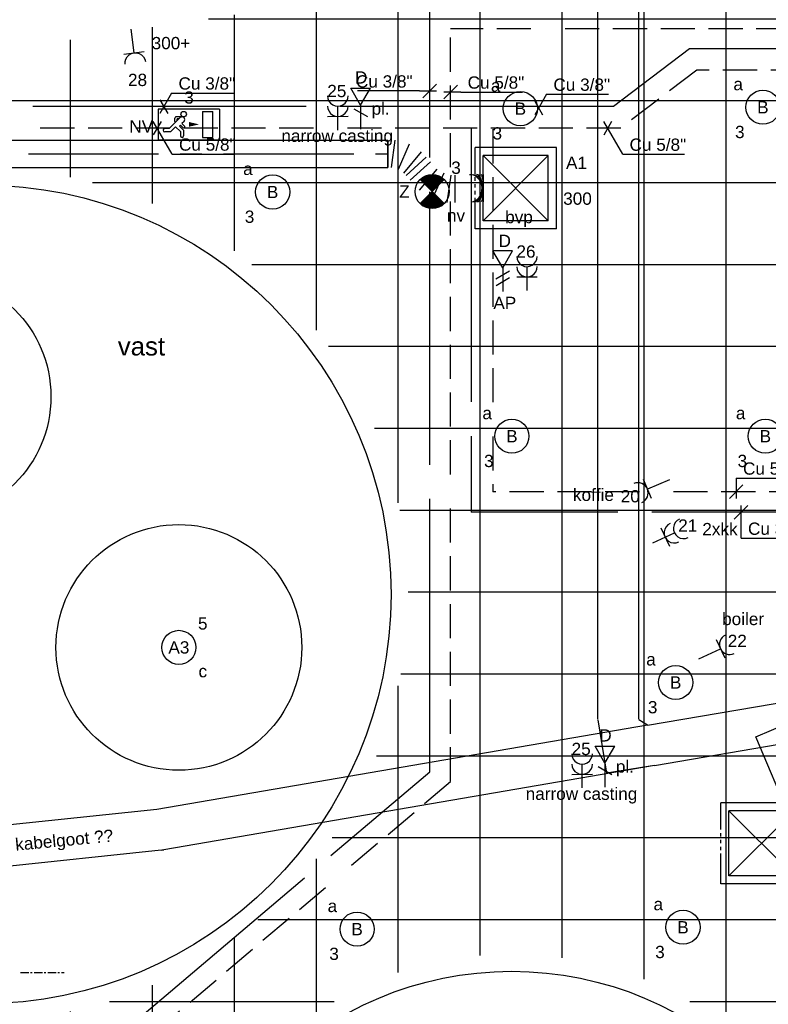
# Model space of a CAD drawing. Extents: x -132501 to 411300, y -42818 to 427495.
# Tile 88 of 256: x 28035 to 33516, y 17692 to 24906. Entities that reach past the tile are written whole.
import ezdxf
from ezdxf.enums import TextEntityAlignment as Align

# ---------------------------------------------------------------- set-up
doc = ezdxf.new("R2010")
doc.units = 0
doc.header["$LTSCALE"] = 50
for name, pattern in [('2322140', [45, 40, -5]), ('2322203', [45, 5, -2, 5, -2, 5, -2, 5, -2, 5, -2, 5, -5]), ('CENTER', [2, 1.25, -0.25, 0.25, -0.25]), ('CENTER2', [28.575, 19.05, -3.175, 3.175, -3.175]), ('STREEPJES', [0.1, 0.05, -0.05])]:
    doc.linetypes.add(name, pattern=pattern)
doc.layers.get('0').update_dxf_attribs({"linetype": 'CONTINUOUS'})
for name, color, linetype in [('45 Plafond 2D arcering', 7, 'CONTINUOUS'), ('57LB', 6, 'CONTINUOUS'), ('EL6131--', 2, 'CONTINUOUS'), ('EL6131--_WG', 2, 'CONTINUOUS'), ('EL6222--', 3, 'CONTINUOUS'), ('EL6311--', 3, 'CONTINUOUS'), ('EL6350--', 3, 'CONTINUOUS'), ('EL6441--', 3, 'CONTINUOUS'), ('EM6131--', 1, 'CONTINUOUS'), ('WL524---', 90, 'CONTINUOUS'), ('WL5448--', 4, 'CONTINUOUS'), ('WL570---_RETOUR', 112, 'CONTINUOUS'), ('WL570---_RETOUR_HL', 8, 'CONTINUOUS'), ('WL570---_RETOUR_RST', 2, 'CONTINUOUS'), ('WL570---_TOEVOER_RST', 2, 'CONTINUOUS'), ('WL570---_TOEVOER_RST_HL', 1, 'CONTINUOUS'), ('WM5448--', 1, 'CONTINUOUS'), ('WM570---_RETOUR_PR', 1, 'CONTINUOUS'), ('WM570---_TOEVOER_RST_PR', 1, 'CONTINUOUS')]:
    doc.layers.add(name, color=color, linetype=linetype)
doc.styles.add('BURO-018', font='ARIAL.TTF', dxfattribs={"height": 63})

# ---------------------------------------------------------------- blocks, each defined once
blk = doc.blocks.new('1115B3A')
at = {"color": 0, "linetype": 'Continuous'}
blk.add_circle((0, 0), 2.5, dxfattribs=at)
at = {"color": 0, "linetype": 'Continuous', "style": 'BURO-018'}
for tag, p in [('E_GKAST', (0, 8)), ('E_GROEP', (0, 5)), ('E_SGROEP', (4.5, 5)), ('E_ARMCODE', (0, 0)), ('E_SLET', (4.5, -1))]:
    blk.add_attdef(tag, text='', height=1.8, dxfattribs=at).set_placement(p, align=Align.MIDDLE)
blk = doc.blocks.new('1115C2H')
at = {"color": 0, "linetype": 'Continuous'}
for p, q in [((4.5, 5.5), (-4.5, 5.5)), ((-4.5, 1), (-4.5, 5.5)), ((-2, 5.15), (-3.5, 5.15)), ((-3.5, 5.15), (-3.5, 1.35)), ((-2, 1.35), (-2, 5.15)), ((0.76, 4.11), (0.76, 4.91)), ((1.24, 4.31), (1.24, 4.91)), ((1.94, 3.61), (2.68, 4.35)), ((2.68, 4.35), (3.52, 4.35)), ((4.5, 1), (4.5, 5.5)), ((0.65, 3.49), (1.01, 3.13)), ((0.71, 2.83), (1.01, 3.13)), ((1.37, 3.5), (0.76, 4.11)), ((0.87, 3.71), (1.23, 3.35)), ((1.23, 3.35), (1.37, 3.5)), ((1.24, 4.31), (1.94, 3.61)), ((1.27, 2.26), (2.88, 3.87)), ((1.94, 2.93), (2.04, 2.83)), ((2.88, 3.87), (3.52, 3.87)), ((0.99, 2.14), (1.84, 2.14)), ((1.47, 2.46), (1.72, 2.46)), ((1.71, 2.7), (1.72, 2.7)), ((1.72, 2.7), (1.72, 2.46)), ((2.04, 2.83), (2.04, 2.34)), ((-4.5, 1), (4.5, 1)), ((-2, 1.35), (-3.5, 1.35))]:
    blk.add_line(p, q, dxfattribs=at)
blk.add_lwpolyline([(-1.5, 3.25, 0, 0.7, 0), (0, 3.25, 0.7, 0.7, 0)], format="xyseb", dxfattribs=at)
blk.add_circle((0.76, 1.75), 0.4, dxfattribs=at)
for centre, radius, start, end in [((1, 4.91), 0.24, 0, 180), ((3.52, 4.11), 0.24, 270, 90), ((0.76, 3.6), 0.16, 45, 225), ((0.99, 2.54), 0.4, 135, 315), ((1.84, 2.34), 0.2, 270, 0)]:
    blk.add_arc(centre, radius, start, end, dxfattribs=at)
at = {"color": 0, "linetype": 'Continuous', "style": 'BURO-018'}
for tag, p in [('E_GKAST', (0, 15.17)), ('E_GROEP', (0, 12.17)), ('E_SGROEP', (4.5, 12.17)), ('E_ARMCODE', (0, 8))]:
    blk.add_attdef(tag, text='', height=1.8, dxfattribs=at).set_placement(p, align=Align.MIDDLE)
blk = doc.blocks.new('E00018')
at = {"color": 0, "linetype": 'Continuous'}
for p, q in [((-1.77, -1.77), (1.77, 1.77)), ((1.77, -1.77), (-1.77, 1.77))]:
    blk.add_line(p, q, dxfattribs=at)
at = {"color": 0, "linetype": 'Continuous', "const_width": 2.5}
for points in [[(-0.88, 0.88, -0.198912), (0, 1.25, -0.198912), (0.88, 0.88, -1)], [(-0.88, -0.88, 0.198912), (0, -1.25, 0.198912), (0.88, -0.88, 1)]]:
    blk.add_lwpolyline(points, format="xyb", dxfattribs=at)
blk = doc.blocks.new('1115B3A-NO1')
at = {"color": 0, "linetype": 'Continuous'}
blk.add_circle((0, 0), 2.5, dxfattribs=at)
at = {"color": 0, "zscale": 50}
blk.add_blockref('E00018', (0, 0), dxfattribs=at)
at = {"color": 0, "linetype": 'Continuous', "style": 'BURO-018'}
for tag, p in [('E_GKAST', (0, 8)), ('E_GROEP', (0, 5)), ('E_SGROEP', (4.5, 5)), ('E_ARMCODE', (0, 0)), ('E_SLET', (4.5, -1))]:
    blk.add_attdef(tag, text='', height=1.8, dxfattribs=at).set_placement(p, align=Align.MIDDLE)
blk = doc.blocks.new('E001611200250')
at = {"color": 0}
for p, q in [((-12, -2.5), (-12, 2.5)), ((-12, 2.5), (12, 2.5)), ((12, 2.5), (12, -2.5)), ((12, -2.5), (-12, -2.5))]:
    blk.add_line(p, q, dxfattribs=at)
at = {"color": 0, "linetype": 'Continuous', "style": 'BURO-018'}
for tag, p in [('E_GKAST', (0, 8)), ('E_GROEP', (0, 5)), ('E_SGROEP', (4.5, 5)), ('E_ARMCODE', (0, 0)), ('E_SLET', (4.5, -3))]:
    blk.add_attdef(tag, text='', height=1.8, dxfattribs=at).set_placement(p, align=Align.MIDDLE)
blk = doc.blocks.new('*U234')
at = {"color": 0, "ltscale": 10}
for p, q in [((0, 150, -3030), (5867, 150, -3030)), ((0, -150, -3030), (5867, -150, -3030))]:
    blk.add_line(p, q, dxfattribs=at)
at = {"layer": 'EM6131--', "color": 1, "style": 'BURO-018'}
blk.add_attdef('POSNR', text='', height=90, dxfattribs=at).set_placement((0, 0), align=Align.MIDDLE)
blk = doc.blocks.new('111304')
at = {"color": 0, "linetype": 'Continuous'}
for p, q in [((-1.5, 4.5), (1.5, 4.5)), ((0, 1), (0, 4.5))]:
    blk.add_line(p, q, dxfattribs=at)
blk.add_arc((0, 6), 1.5, 180, 0, dxfattribs=at)
at = {"color": 0, "linetype": 'Continuous', "style": 'BURO-018'}
for tag, p in [('E_GKAST', (0, 11.5)), ('E_GROEP', (0, 8.5)), ('E_SGROEP', (4.5, 8.5))]:
    blk.add_attdef(tag, text='', height=1.8, dxfattribs=at).set_placement(p, align=Align.MIDDLE)
at = {"color": 0, "linetype": 'Continuous', "style": 'BURO-018', "flags": 1}
for tag, p in [('E_VERMCODE', (13, 8.5)), ('E_MATCODE', (0, 0))]:
    blk.add_attdef(tag, text='', height=1.8, dxfattribs=at).set_placement(p, align=Align.MIDDLE)
blk = doc.blocks.new('E00152')
at = {"color": 0, "linetype": 'Continuous'}
for p, q in [((-1.44, 7), (1.44, 7)), ((0, 4.5), (-1.44, 7)), ((0, 4.5), (1.44, 7)), ((0, 4.5), (0, 1)), ((-1, 4), (1, 2.85))]:
    blk.add_line(p, q, dxfattribs=at)
at = {"color": 7, "style": 'BURO-018'}
for tag, p in [('E_COMMENT1', (0, 12)), ('E_DCOM1', (0, 9))]:
    blk.add_attdef(tag, text='', height=1.8, dxfattribs=at).set_placement(p, align=Align.MIDDLE)
at = {"color": 0, "style": 'BURO-018'}
blk.add_attdef('E_TEXT1', text='', height=1.8, dxfattribs=at).set_placement((2.5, 6), align=Align.MIDDLE)
at = {"color": 0, "linetype": 'Continuous', "style": 'BURO-018', "flags": 1}
blk.add_attdef('E_MATCODE', text='', height=1.8, dxfattribs=at).set_placement((0, 0), align=Align.MIDDLE)
blk = doc.blocks.new('111304A')
at = {"color": 0, "linetype": 'Continuous'}
for p, q in [((0, 1), (0, 4.5)), ((-1.5, 3), (1.5, 3))]:
    blk.add_line(p, q, dxfattribs=at)
for centre in [(0, 6), (0, 4.5)]:
    blk.add_arc(centre, 1.5, 180, 0, dxfattribs=at)
at = {"color": 0, "linetype": 'Continuous', "style": 'BURO-018'}
for tag, p in [('E_GKAST', (0, 11.5)), ('E_GROEP', (0, 8.5)), ('E_SGROEP', (4.5, 8.5))]:
    blk.add_attdef(tag, text='', height=1.8, dxfattribs=at).set_placement(p, align=Align.MIDDLE)
at = {"color": 0, "linetype": 'Continuous', "style": 'BURO-018', "flags": 1}
for tag, p in [('E_VERMCODE', (13, 8.5)), ('E_MATCODE', (0, 0))]:
    blk.add_attdef(tag, text='', height=1.8, dxfattribs=at).set_placement(p, align=Align.MIDDLE)
blk = doc.blocks.new('E00153')
at = {"color": 0, "linetype": 'Continuous'}
for p, q in [((-1.44, 7), (1.44, 7)), ((0, 4.5), (-1.44, 7)), ((0, 4.5), (1.44, 7)), ((0, 4.5), (0, 1)), ((-1, 4), (1, 2.85)), ((-1, 3), (1, 1.85))]:
    blk.add_line(p, q, dxfattribs=at)
at = {"color": 7, "style": 'BURO-018'}
for tag, p in [('E_COMMENT1', (-6, 12)), ('E_COMMENT2', (6, 12)), ('E_DCOM1', (-6, 9)), ('E_DCOM2', (6, 9))]:
    blk.add_attdef(tag, text='', height=1.8, dxfattribs=at).set_placement(p, align=Align.MIDDLE)
at = {"color": 0, "style": 'BURO-018'}
blk.add_attdef('E_TEXT1', text='', height=1.8, dxfattribs=at).set_placement((2.5, 6), align=Align.MIDDLE)
at = {"color": 0, "linetype": 'Continuous', "style": 'BURO-018', "flags": 1}
blk.add_attdef('E_MATCODE', text='', height=1.8, dxfattribs=at).set_placement((0, 0), align=Align.MIDDLE)
blk = doc.blocks.new('*U374')
at = {"color": 0, "ltscale": 10}
for p, q in [((297.5, 297.5, -2765), (-297.5, 297.5, -2765)), ((-297.5, 100, -2765), (-297.5, 297.5, -2765)), ((297.5, -297.5, -2765), (297.5, 297.5, -2765)), ((238.5, 238.5, -2765), (-238.5, 238.5, -2765)), ((-238.5, -238.5, -2765), (-238.5, 238.5, -2765)), ((238.5, -238.5, -2765), (-238.5, 238.5, -2765)), ((-238.5, -238.5, -2765), (238.5, 238.5, -2765)), ((238.5, -238.5, -2765), (238.5, 238.5, -2765)), ((-297.5, -297.5, -2765), (-297.5, -100, -2765)), ((238.5, -238.5, -2765), (-238.5, -238.5, -2765)), ((297.5, -297.5, -2765), (-297.5, -297.5, -2765))]:
    blk.add_line(p, q, dxfattribs=at)
at = {"color": 8, "linetype": 'STREEPJES', "ltscale": 10}
blk.add_line((-297.5, -100, -2765), (-297.5, 100, -2765), dxfattribs=at)
at = {"layer": 'WL570---_TOEVOER_RST_HL', "linetype": 'CENTER2'}
blk.add_circle((0, 0, -2765), 0.075, dxfattribs=at)
at = {"layer": 'WL570---_TOEVOER_RST', "color": 1, "style": 'BURO-018'}
for tag in ['MC', 'Q']:
    blk.add_attdef(tag, text='', height=90, dxfattribs=at).set_placement((0, 0), align=Align.MIDDLE)
at = {"layer": 'WM570---_TOEVOER_RST_PR', "color": 1, "style": 'BURO-018'}
blk.add_attdef('POSNR', text='', height=90, dxfattribs=at).set_placement((0, 0), align=Align.MIDDLE)
blk = doc.blocks.new('*U375')
at = {"color": 0, "ltscale": 10}
for p, q in [((297.5, 297.5, -2765), (-297.5, 297.5, -2765)), ((-297.5, 113.3, -2765), (-297.5, 297.5, -2765)), ((297.5, -297.5, -2765), (297.5, 297.5, -2765)), ((238.5, 238.5, -2765), (-238.5, 238.5, -2765)), ((-238.5, -238.5, -2765), (-238.5, 238.5, -2765)), ((238.5, -238.5, -2765), (-238.5, 238.5, -2765)), ((-238.5, -238.5, -2765), (238.5, 238.5, -2765)), ((238.5, -238.5, -2765), (238.5, 238.5, -2765)), ((-297.5, -297.5, -2765), (-297.5, -95.7, -2765)), ((238.5, -238.5, -2765), (-238.5, -238.5, -2765)), ((297.5, -297.5, -2765), (-297.5, -297.5, -2765))]:
    blk.add_line(p, q, dxfattribs=at)
at = {"color": 8, "linetype": 'STREEPJES', "ltscale": 10}
blk.add_line((-297.5, -95.7, -2765), (-297.5, 113.3, -2765), dxfattribs=at)
at = {"layer": 'WL570---_TOEVOER_RST_HL', "linetype": 'CENTER2'}
blk.add_circle((0, 0, -2765), 0.075, dxfattribs=at)
at = {"layer": 'WL570---_TOEVOER_RST', "color": 1, "style": 'BURO-018'}
for tag in ['MC', 'Q']:
    blk.add_attdef(tag, text='', height=90, dxfattribs=at).set_placement((0, 0), align=Align.MIDDLE)
at = {"layer": 'WM570---_TOEVOER_RST_PR', "color": 1, "style": 'BURO-018'}
blk.add_attdef('POSNR', text='', height=90, dxfattribs=at).set_placement((0, 0), align=Align.MIDDLE)
blk = doc.blocks.new('*U1437')
at = {"color": 0, "ltscale": 10}
for p, q in [((0, 150, -3030), (3376.9, 150, -3030)), ((0, -150, -3030), (3376.9, -150, -3030))]:
    blk.add_line(p, q, dxfattribs=at)
at = {"layer": 'EM6131--', "color": 1, "style": 'BURO-018'}
blk.add_attdef('POSNR', text='', height=90, dxfattribs=at).set_placement((0, 0), align=Align.MIDDLE)
blk = doc.blocks.new('*U1438')
at = {"color": 0, "ltscale": 10}
blk.add_arc((-4.6, -150, -3030), 300, 86.5, 90, dxfattribs=at)
at = {"layer": 'EM6131--', "color": 1, "style": 'BURO-018'}
blk.add_attdef('POSNR', text='', height=90, dxfattribs=at).set_placement((0, 0), align=Align.MIDDLE)
blk = doc.blocks.new('*U1439')
at = {"color": 0, "ltscale": 10}
for p, q in [((0, 150, -3030), (3645.8, 150, -3030)), ((0, -150, -3030), (3645.8, -150, -3030))]:
    blk.add_line(p, q, dxfattribs=at)
at = {"layer": 'EM6131--', "color": 1, "style": 'BURO-018'}
blk.add_attdef('POSNR', text='', height=90, dxfattribs=at).set_placement((0, 0), align=Align.MIDDLE)
blk = doc.blocks.new('*U1441')
at = {"color": 0, "ltscale": 10}
for p, q in [((0, 150, -3030), (3180, 150, -3030)), ((0, -150, -3030), (3180, -150, -3030))]:
    blk.add_line(p, q, dxfattribs=at)
at = {"layer": 'EM6131--', "color": 1, "style": 'BURO-018'}
blk.add_attdef('POSNR', text='', height=90, dxfattribs=at).set_placement((0, 0), align=Align.MIDDLE)
blk = doc.blocks.new('*U1531', base_point=(29089.7, 24268.8, 2900))
at = {"color": 0, "linetype": 'Continuous'}
for p, q in [((29147.5, 24368.8, 2900), (29060.9, 24218.8, 2900)), ((29060.9, 24318.8, 2900), (29118.6, 24218.8, 2900)), ((29147.5, 24368.8, 2900), (29600.4, 24368.8, 2900))]:
    blk.add_line(p, q, dxfattribs=at)
at = {"color": 0, "linetype": 'Continuous', "style": 'BURO-018'}
blk.add_text('Cu 3/8"', height=90, dxfattribs=at).set_placement((29197.5, 24393.8, 2900))
blk = doc.blocks.new('*U1532', base_point=(29041.4, 24111.2, 2900))
at = {"color": 0, "linetype": 'Continuous'}
for p, q in [((29070.3, 24161.2, 2900), (29012.5, 24061.2, 2900)), ((29151.1, 23921.2, 2900), (29012.5, 24161.2, 2900)), ((29151.1, 23921.2, 2900), (29604, 23921.2, 2900))]:
    blk.add_line(p, q, dxfattribs=at)
at = {"color": 0, "linetype": 'Continuous', "style": 'BURO-018'}
blk.add_text('Cu 5/8"', height=90, dxfattribs=at).set_placement((29201.1, 23946.2, 2900))
blk = doc.blocks.new('*U1586')
at = {"color": 0, "ltscale": 10}
for p, q in [((0, 100, -2950), (9775.9, 100, -2950)), ((0, -100, -2950), (0, 100, -2950)), ((9775.9, 100, -2950), (9775.9, -100, -2950)), ((0, -100, -2950), (9775.9, -100, -2950))]:
    blk.add_line(p, q, dxfattribs=at)
at = {"layer": 'WL570---_RETOUR_HL', "linetype": 'CENTER2'}
blk.add_line((0, 0, -2950), (9775.9, 0, -2950), dxfattribs=at)
at = {"layer": 'WM570---_RETOUR_PR', "color": 1, "style": 'BURO-018'}
blk.add_attdef('POSNR', text='', height=90, dxfattribs=at).set_placement((0, 0), align=Align.MIDDLE)
blk = doc.blocks.new('*U1587')
at = {"color": 0, "ltscale": 10}
for p, q in [((0, -100, -2950), (0, 100, -2950)), ((25.1, -100, -2950), (52.9, 100, -2950)), ((154.7, 71.1, -2950), (73.3, -113.7, -2950)), ((115.9, -140.1, -2950), (244.8, 15.4, -2950)), ((280.5, -23.7, -2950), (132.8, -158.6, -2950)), ((311.2, -57.3, -2950), (163.5, -192.2, -2950)), ((231.8, -266.9, -2950), (360.7, -111.4, -2950)), ((408.1, -140.7, -2950), (326.6, -325.5, -2950)), ((433.8, -356, -2950), (461.7, -156, -2950)), ((489.5, -156, -2950), (489.5, -356, -2950)), ((599.1, -152.6, -2950), (596.6, -152.8, -2950)), ((697.1, -151, -2950), (697.1, -351, -2950))]:
    blk.add_line(p, q, dxfattribs=at)
for centre, major_axis, ratio, start_param, end_param in [((603, -252.5, -2950), (-5.2, 99.9), 0.858346, 3.155828, 6.26895), ((650.4, -251.3, -2950), (-1.4, 100), 0.4259, 3.139322, 6.280914)]:
    blk.add_ellipse(centre, major_axis=major_axis, ratio=ratio, start_param=start_param, end_param=end_param, dxfattribs=at)
at = {"color": 0, "ltscale": 10, "extrusion": (0, 0, -1)}
for centre, major_axis, ratio, start_param, end_param in [((623.7, -251.8, -2950), (2.8, -100), 0.67015, 3.136282, 6.277875), ((681.1, -251, -2950), (0.4, -100), 0.146037, 3.140941, 6.282534)]:
    blk.add_ellipse(centre, major_axis=major_axis, ratio=ratio, start_param=start_param, end_param=end_param, dxfattribs=at)
at = {"layer": 'WM570---_RETOUR_PR', "color": 1, "style": 'BURO-018'}
blk.add_attdef('POSNR', text='', height=90, dxfattribs=at).set_placement((0, 0), align=Align.MIDDLE)
blk = doc.blocks.new('GAFGHYHY')
at = {"layer": '45 Plafond 2D arcering', "linetype": 'Continuous'}
h = blk.add_hatch(dxfattribs=at)
h.set_pattern_fill('RASTER_600_0002', color=8, style=0, pattern_type=2)
h.set_pattern_definition([(0, (329606.6, 263113), (0, 600), []), (90, (329606.6, 263113), (-600, 0), [])])
h.paths.add_polyline_path([(314958.4, 262579.2), (311651.4, 262579.2), (311651.4, 260865.8), (318334.4, 260865.8), (318334.4, 255497.5), (322319.4, 254963.9), (325862.9, 254725.7), (325862.9, 257249.3), (333290.9, 257249.3), (333290.9, 254942.5), (336798.3, 255489.7), (340391.3, 256042.1), (347581.1, 257147.4), (347540, 258187), (344346.2, 258187), (344274, 258060.1, -0.292774), (338835.2, 268361), (333245.8, 267502.2), (329585.4, 267292.1), (328865.2, 267293.5, 0.013134), (328865.7, 267533.5), (329496.9, 267532.3), (329497.1, 270676.8), (328743.1, 270676.8), (328743.1, 270841.8), (329497.1, 270841.8), (329497.1, 272301.8), (326028.6, 272301.8), (326028.6, 270841.8), (326783.1, 270841.8), (326783.1, 270676.8), (326008.6, 270676.8), (315530.3, 270676.8, -0.063565), (316101.1, 268525.1), (316090.1, 268527.3, -0.003567), (316103.7, 268406.4), (316579.8, 268479.9), (316533, 268710.4), (316694, 268745.3, -0.13568), (316434, 263929), (316278, 263981), (316414.8, 264432), (314732.6, 264432, 0.018168)], flags=0)
h.paths.add_polyline_path([(325877.2, 261732.8, -51.816741), (326135.7, 261974.1), (326121.5, 261988.2), (325864.1, 261748)], flags=0)
h.paths.add_polyline_path([(329466.1, 263438.9, -1), (335716.1, 263438.9, -1)], flags=0)
h.paths.add_polyline_path([(339101.7, 258177.8, -1), (333851.7, 258177.8, -1)], flags=0)
blk = doc.blocks.new('*U2180', base_point=(33317.7, 21296.6, 2900))
at = {"color": 0, "linetype": 'Continuous'}
for p, q in [((33367.7, 21346.6, 2900), (33267.7, 21246.6, 2900)), ((33317.7, 21106.6, 2900), (33317.7, 21346.6, 2900)), ((33317.7, 21106.6, 2900), (33770.7, 21106.6, 2900))]:
    blk.add_line(p, q, dxfattribs=at)
at = {"color": 0, "linetype": 'Continuous', "style": 'BURO-018'}
blk.add_text('Cu 3/8"', height=90, dxfattribs=at).set_placement((33367.7, 21131.6, 2900))
blk = doc.blocks.new('*U2181', base_point=(33281.2, 21447.3, 2900))
at = {"color": 0, "linetype": 'Continuous'}
for p, q in [((33281.2, 21547.3, 2900), (33281.2, 21397.3, 2900)), ((33281.2, 21547.3, 2900), (33734.1, 21547.3, 2900)), ((33331.2, 21497.3, 2900), (33231.2, 21397.3, 2900))]:
    blk.add_line(p, q, dxfattribs=at)
at = {"color": 0, "linetype": 'Continuous', "style": 'BURO-018'}
blk.add_text('Cu 5/8"', height=90, dxfattribs=at).set_placement((33331.2, 21572.3, 2900))
blk = doc.blocks.new('*U2182', base_point=(31037, 24864.9, 2900))
at = {"color": 0, "linetype": 'Continuous'}
for p, q in [((31087, 24914.9, 2900), (30987, 24814.9, 2900)), ((30962, 24864.9, 2900), (30509, 24864.9, 2900)), ((30962, 24864.9, 2900), (31087, 24864.9, 2900))]:
    blk.add_line(p, q, dxfattribs=at)
at = {"color": 0, "linetype": 'Continuous', "style": 'BURO-018'}
blk.add_text('Cu 3/8"', height=90, dxfattribs=at).set_placement((30912, 24889.9, 2900), align=Align.RIGHT)
blk = doc.blocks.new('*U2183', base_point=(31189.7, 24881.8, 2900))
at = {"color": 0, "linetype": 'Continuous'}
for p, q in [((31239.7, 24931.8, 2900), (31139.7, 24831.8, 2900)), ((31264.7, 24881.8, 2900), (31139.7, 24881.8, 2900)), ((31264.7, 24881.8, 2900), (31717.6, 24881.8, 2900))]:
    blk.add_line(p, q, dxfattribs=at)
at = {"color": 0, "linetype": 'Continuous', "style": 'BURO-018'}
blk.add_text('Cu 5/8"', height=90, dxfattribs=at).set_placement((31314.7, 24906.8, 2900))

msp = doc.modelspace()

# ---------------------------------------------------------------- linework, layer by layer
at = {"layer": '57LB', "color": 1, "linetype": 'CENTER'}
msp.add_line((28039.7241, 17925.1153), (28361.0411, 17925.1153), dxfattribs=at)
at = {"layer": 'EL6131--_WG'}
for p, q in [((32267.3166, 19775.2172), (32330.7065, 19386.2924)), ((32632.8266, 19736.176), (32568.5648, 19777.1719)), ((32683.5545, 19440.496), (32330.7065, 19386.2924))]:
    msp.add_line(p, q, dxfattribs=at)
at = {"layer": 'EL6350--'}
for centre in [(27363.2937, 22144.0046), (29200.4111, 20306.8873)]:
    msp.add_circle(centre, 900, dxfattribs=at)
at = {"layer": 'WL5448--', "linetype": '2322140'}
for p, q in [((31036.9618, 19395.4737, 2900), (31036.9618, 24997.3065, 2900)), ((32939.2892, 24692.9719, 2900), (32382.1247, 24268.7511, 2900)), ((36799.5221, 24692.9719, 2900), (32939.2892, 24692.9719, 2900)), ((32382.1247, 24268.7511, 2900), (18975.2018, 24268.7511, 2900)), ((31341.3858, 24105.4719, 2900), (31341.3858, 21296.6056, 2900)), ((36914.7486, 21296.6056, 2900), (31341.3858, 21296.6056, 2900)), ((28595.5296, 17326.347, 2900), (31036.9618, 19395.4737, 2900))]:
    msp.add_line(p, q, dxfattribs=at)
at = {"layer": 'WL5448--', "linetype": '2322203'}
for p, q in [((31189.6981, 19324.7078, 2900), (31189.6981, 24839.7693, 2900)), ((36278.7997, 24839.7693, 2900), (31189.6981, 24839.7693, 2900)), ((32992.437, 24535.4347, 2900), (32435.2725, 24111.2138, 2900)), ((36734.268, 24535.4347, 2900), (32992.437, 24535.4347, 2900)), ((32435.2725, 24111.2138, 2900), (19132.739, 24111.2138, 2900)), ((31498.923, 24102.9869, 2900), (31498.923, 21447.3426, 2900)), ((37072.2858, 21447.3426, 2900), (31498.923, 21447.3426, 2900)), ((28748.2659, 17255.5811, 2900), (31189.6981, 19324.7078, 2900))]:
    msp.add_line(p, q, dxfattribs=at)
at = {"layer": 'WL570---_RETOUR_RST'}
for centre, radius in [((27754.0223, 20695.1158), 3000), ((31637.1485, 15433.937), 2500)]:
    msp.add_circle(centre, radius, dxfattribs=at)

# ---------------------------------------------------------------- block references
at = {"layer": 'EL6131--'}
for name, p, rotation in [('*U234', (32416.7105, 25647.0907, 3030), 270), ('*U1437', (32658.1906, 19588.336, 3030), 9.735102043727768), ('*U1439', (32658.1906, 19588.336, 3030), 189.7351020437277), ('*U1441', (29055.8269, 18970.5849, 3030), 186.0023512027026), ('*U1438', (29060.3827, 18971.0826, 3030), 189.7351020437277)]:
    msp.add_blockref(name, p, dxfattribs=dict(at, rotation=rotation))
at = {"layer": 'EL6222--'}
ref = msp.add_blockref('111304', (28842.0872, 24886.2709), dxfattribs=dict(at, xscale=-49.9999999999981, yscale=49.9999999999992, zscale=50, rotation=187.5187013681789))
ref.add_attrib('E_GROEP', '28', dxfattribs={"layer": '0', "color": 1, "linetype": 'Continuous', "height": 90, "style": 'BURO-018'}).set_placement((28897.6984, 24464.9249), align=Align.MIDDLE)
ref = msp.add_blockref('111304A', (30365.8195, 24047.4401), dxfattribs=dict(at, xscale=49.99999999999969, yscale=49.99999999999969, zscale=49.99999999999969, rotation=0.3565810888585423))
ref.add_attrib('E_GROEP', '25', dxfattribs={"layer": '0', "color": 1, "linetype": 'Continuous', "height": 90, "style": 'BURO-018'}).set_placement((30356.8351, 24383.4975), align=Align.MIDDLE)
ref = msp.add_blockref('111304A', (31750.9844, 22871.3963), dxfattribs=dict(at, xscale=49.99999999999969, yscale=49.99999999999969, zscale=49.99999999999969, rotation=0.3565810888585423))
ref.add_attrib('E_GROEP', '26', dxfattribs={"layer": '0', "color": 1, "linetype": 'Continuous', "height": 90, "style": 'BURO-018'}).set_placement((31742, 23207.4537), align=Align.MIDDLE)
ref = msp.add_blockref('111304', (32838.5133, 21554.4333), dxfattribs=dict(at, xscale=49.99999999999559, yscale=50.00000000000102, zscale=50, rotation=112.7894855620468))
ref.add_attrib('E_GROEP', '20', dxfattribs={"layer": '0', "color": 1, "linetype": 'Continuous', "height": 90, "style": 'BURO-018'}).set_placement((32505.7157, 21414.61), align=Align.MIDDLE)
ref = msp.add_blockref('111304A', (32625.0976, 21051.71), dxfattribs=dict(at, xscale=49.99999999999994, yscale=49.99999999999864, zscale=49.99999999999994, rotation=295.069576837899))
ref.add_attrib('E_GROEP', '21', dxfattribs={"layer": '0', "color": 1, "linetype": 'Continuous', "height": 90, "style": 'BURO-018'}).set_placement((32926.6204, 21200.3681), align=Align.MIDDLE)
ref = msp.add_blockref('111304', (32962.6221, 20201.8402), dxfattribs=dict(at, xscale=49.99999999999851, yscale=49.99999999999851, zscale=50, rotation=295.1493332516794))
ref.add_attrib('E_GROEP', '22', dxfattribs={"layer": '0', "color": 1, "linetype": 'Continuous', "height": 90, "style": 'BURO-018'}).set_placement((33289.3802, 20355.2481), align=Align.MIDDLE)
ref = msp.add_blockref('111304A', (32154.8627, 19226.828), dxfattribs=dict(at, xscale=49.99999999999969, yscale=49.99999999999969, zscale=49.99999999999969, rotation=0.3565810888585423))
ref.add_attrib('E_GROEP', '25', dxfattribs={"layer": '0', "color": 1, "linetype": 'Continuous', "height": 90, "style": 'BURO-018'}).set_placement((32145.8782, 19562.8853), align=Align.MIDDLE)
at = {"layer": 'EL6311--'}
ref = msp.add_blockref('1115B3A', (31701.0966, 24254.2957), dxfattribs=dict(at, xscale=50.00000000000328, yscale=50.00000000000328, zscale=50, rotation=181.9948371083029))
ref.add_attrib('E_ARMCODE', 'B', dxfattribs={"layer": '0', "color": 1, "linetype": 'Continuous', "height": 90, "style": 'BURO-018'}).set_placement((31701.0966, 24254.2957), align=Align.MIDDLE)
ref.add_attrib('E_SLET', 'a', dxfattribs={"layer": '0', "color": 1, "linetype": 'Continuous', "height": 90, "style": 'BURO-018'}).set_placement((31520.111, 24423.098), align=Align.MIDDLE)
ref.add_attrib('E_GROEP', '3', dxfattribs={"layer": '0', "color": 1, "linetype": 'Continuous', "height": 90, "style": 'BURO-018'}).set_placement((31532.2943, 24073.3101), align=Align.MIDDLE)
ref = msp.add_blockref('1115B3A', (33476.8166, 24264.2992), dxfattribs=dict(at, xscale=50.00000000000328, yscale=50.00000000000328, zscale=50, rotation=181.9948371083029))
ref.add_attrib('E_ARMCODE', 'B', dxfattribs={"layer": '0', "color": 1, "linetype": 'Continuous', "height": 90, "style": 'BURO-018'}).set_placement((33476.8166, 24264.2992), align=Align.MIDDLE)
ref.add_attrib('E_SLET', 'a', dxfattribs={"layer": '0', "color": 1, "linetype": 'Continuous', "height": 90, "style": 'BURO-018'}).set_placement((33295.831, 24433.1015), align=Align.MIDDLE)
ref.add_attrib('E_GROEP', '3', dxfattribs={"layer": '0', "color": 1, "linetype": 'Continuous', "height": 90, "style": 'BURO-018'}).set_placement((33308.0143, 24083.3136), align=Align.MIDDLE)
ref = msp.add_blockref('1115B3A', (29886.7308, 23643.5551), dxfattribs=dict(at, xscale=50.00000000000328, yscale=50.00000000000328, zscale=50, rotation=181.9948371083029))
ref.add_attrib('E_ARMCODE', 'B', dxfattribs={"layer": '0', "color": 1, "linetype": 'Continuous', "height": 90, "style": 'BURO-018'}).set_placement((29886.7308, 23643.5551), align=Align.MIDDLE)
ref.add_attrib('E_SLET', 'a', dxfattribs={"layer": '0', "color": 1, "linetype": 'Continuous', "height": 90, "style": 'BURO-018'}).set_placement((29705.7452, 23812.3573), align=Align.MIDDLE)
ref.add_attrib('E_GROEP', '3', dxfattribs={"layer": '0', "color": 1, "linetype": 'Continuous', "height": 90, "style": 'BURO-018'}).set_placement((29717.9285, 23462.5695), align=Align.MIDDLE)
ref = msp.add_blockref('1115B3A', (31638.867, 21854.1885), dxfattribs=dict(at, xscale=50.00000000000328, yscale=50.00000000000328, zscale=50, rotation=181.9948371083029))
ref.add_attrib('E_ARMCODE', 'B', dxfattribs={"layer": '0', "color": 1, "linetype": 'Continuous', "height": 90, "style": 'BURO-018'}).set_placement((31638.867, 21854.1885), align=Align.MIDDLE)
ref.add_attrib('E_SLET', 'a', dxfattribs={"layer": '0', "color": 1, "linetype": 'Continuous', "height": 90, "style": 'BURO-018'}).set_placement((31457.8814, 22022.9908), align=Align.MIDDLE)
ref.add_attrib('E_GROEP', '3', dxfattribs={"layer": '0', "color": 1, "linetype": 'Continuous', "height": 90, "style": 'BURO-018'}).set_placement((31470.0647, 21673.2029), align=Align.MIDDLE)
ref = msp.add_blockref('1115B3A', (33495.0247, 21854.1885), dxfattribs=dict(at, xscale=50.00000000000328, yscale=50.00000000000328, zscale=50, rotation=181.9948371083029))
ref.add_attrib('E_ARMCODE', 'B', dxfattribs={"layer": '0', "color": 1, "linetype": 'Continuous', "height": 90, "style": 'BURO-018'}).set_placement((33495.0247, 21854.1885), align=Align.MIDDLE)
ref.add_attrib('E_SLET', 'a', dxfattribs={"layer": '0', "color": 1, "linetype": 'Continuous', "height": 90, "style": 'BURO-018'}).set_placement((33314.0391, 22022.9908), align=Align.MIDDLE)
ref.add_attrib('E_GROEP', '3', dxfattribs={"layer": '0', "color": 1, "linetype": 'Continuous', "height": 90, "style": 'BURO-018'}).set_placement((33326.2224, 21673.2029), align=Align.MIDDLE)
ref = msp.add_blockref('1115B3A', (29200.4111, 20306.8873), dxfattribs=dict(at, xscale=50, yscale=50, zscale=50))
ref.add_attrib('E_ARMCODE', 'A3', dxfattribs={"layer": '0', "color": 1, "linetype": 'Continuous', "height": 90, "style": 'BURO-018'}).set_placement((29200.4111, 20306.8873), align=Align.MIDDLE)
ref.add_attrib('E_SLET', 'c', dxfattribs={"layer": '0', "color": 1, "linetype": 'Continuous', "height": 90, "style": 'BURO-018'}).set_placement((29375.4111, 20131.8873), align=Align.MIDDLE)
ref.add_attrib('E_GROEP', '5', dxfattribs={"layer": '0', "color": 1, "linetype": 'Continuous', "height": 90, "style": 'BURO-018'}).set_placement((29375.4111, 20481.8873), align=Align.MIDDLE)
ref = msp.add_blockref('1115B3A', (32838.4245, 20049.7453), dxfattribs=dict(at, xscale=50.00000000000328, yscale=50.00000000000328, zscale=50, rotation=181.9948371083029))
ref.add_attrib('E_ARMCODE', 'B', dxfattribs={"layer": '0', "color": 1, "linetype": 'Continuous', "height": 90, "style": 'BURO-018'}).set_placement((32838.4245, 20049.7453), align=Align.MIDDLE)
ref.add_attrib('E_SLET', 'a', dxfattribs={"layer": '0', "color": 1, "linetype": 'Continuous', "height": 90, "style": 'BURO-018'}).set_placement((32657.4389, 20218.5476), align=Align.MIDDLE)
ref.add_attrib('E_GROEP', '3', dxfattribs={"layer": '0', "color": 1, "linetype": 'Continuous', "height": 90, "style": 'BURO-018'}).set_placement((32669.6222, 19868.7597), align=Align.MIDDLE)
ref = msp.add_blockref('E001611200250', (33773.2622, 19147.413), dxfattribs=dict(at, xscale=49.99999999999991, yscale=49.99999999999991, zscale=49.99999999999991, rotation=292.8243653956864))
ref.add_attrib('E_ARMCODE', 'A5', dxfattribs={"layer": '0', "color": 1, "linetype": 'Continuous', "height": 90, "rotation": 4.7139419, "style": 'BURO-018'}).set_placement((33773.2622, 19147.413), align=Align.MIDDLE)
ref.add_attrib('E_SLET', 'a', dxfattribs={"layer": '0', "color": 1, "linetype": 'Continuous', "height": 90, "rotation": 4.7139419, "style": 'BURO-018'}).set_placement((33722.2866, 18881.8447), align=Align.MIDDLE)
ref.add_attrib('E_GROEP', '1', dxfattribs={"layer": '0', "color": 1, "linetype": 'Continuous', "height": 90, "rotation": 4.7139419, "style": 'BURO-018'}).set_placement((34003.6867, 19244.3899), align=Align.MIDDLE)
ref = msp.add_blockref('1115B3A', (30505.4665, 18242.8241), dxfattribs=dict(at, xscale=50.00000000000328, yscale=50.00000000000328, zscale=50, rotation=181.9948371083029))
ref.add_attrib('E_ARMCODE', 'B', dxfattribs={"layer": '0', "color": 1, "linetype": 'Continuous', "height": 90, "style": 'BURO-018'}).set_placement((30505.4665, 18242.8241), align=Align.MIDDLE)
ref.add_attrib('E_SLET', 'a', dxfattribs={"layer": '0', "color": 1, "linetype": 'Continuous', "height": 90, "style": 'BURO-018'}).set_placement((30324.4809, 18411.6264), align=Align.MIDDLE)
ref.add_attrib('E_GROEP', '3', dxfattribs={"layer": '0', "color": 1, "linetype": 'Continuous', "height": 90, "style": 'BURO-018'}).set_placement((30336.6642, 18061.8385), align=Align.MIDDLE)
ref = msp.add_blockref('1115B3A', (32891.977, 18256.3254), dxfattribs=dict(at, xscale=50.00000000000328, yscale=50.00000000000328, zscale=50, rotation=181.9948371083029))
ref.add_attrib('E_ARMCODE', 'B', dxfattribs={"layer": '0', "color": 1, "linetype": 'Continuous', "height": 90, "style": 'BURO-018'}).set_placement((32891.977, 18256.3254), align=Align.MIDDLE)
ref.add_attrib('E_SLET', 'a', dxfattribs={"layer": '0', "color": 1, "linetype": 'Continuous', "height": 90, "style": 'BURO-018'}).set_placement((32710.9914, 18425.1277), align=Align.MIDDLE)
ref.add_attrib('E_GROEP', '3', dxfattribs={"layer": '0', "color": 1, "linetype": 'Continuous', "height": 90, "style": 'BURO-018'}).set_placement((32723.1747, 18075.3398), align=Align.MIDDLE)
at = {"layer": 'EL6350--'}
ref = msp.add_blockref('1115C2H', (29273.3918, 24301.3677), dxfattribs=dict(at, xscale=50, yscale=50, zscale=50, rotation=180))
ref.add_attrib('E_ARMCODE', 'NV', dxfattribs={"layer": '0', "color": 1, "linetype": 'Continuous', "height": 90, "style": 'BURO-018'}).set_placement((28924.5508, 24123.9774), align=Align.MIDDLE)
ref.add_attrib('E_GROEP', '3', dxfattribs={"layer": '0', "color": 1, "linetype": 'Continuous', "height": 90, "style": 'BURO-018'}).set_placement((29274.6353, 24336.0795), align=Align.MIDDLE)
ref = msp.add_blockref('1115B3A-NO1', (31054.7936, 23646.5278), dxfattribs=dict(at, xscale=50, yscale=50, zscale=50))
ref.add_attrib('E_ARMCODE', 'Z', dxfattribs={"layer": '0', "color": 1, "linetype": 'Continuous', "height": 90, "style": 'BURO-018'}).set_placement((30852.0152, 23646.5278), align=Align.MIDDLE)
ref.add_attrib('E_SLET', 'nv', dxfattribs={"layer": '0', "color": 1, "linetype": 'Continuous', "height": 90, "style": 'BURO-018'}).set_placement((31229.7936, 23471.5278), align=Align.MIDDLE)
ref.add_attrib('E_GROEP', '3', dxfattribs={"layer": '0', "color": 1, "linetype": 'Continuous', "height": 90, "style": 'BURO-018'}).set_placement((31229.7936, 23821.5278), align=Align.MIDDLE)
at = {"layer": 'EL6441--'}
ref = msp.add_blockref('E00152', (30531.3353, 24053.6595), dxfattribs=dict(at, xscale=50, yscale=50, zscale=50))
ref.add_attrib('E_TEXT1', 'D', dxfattribs={"layer": '0', "color": 1, "height": 90, "style": 'BURO-018'}).set_placement((30535.1719, 24482.9275), align=Align.MIDDLE)
ref = msp.add_blockref('E00153', (31572.6456, 22863.4354), dxfattribs=dict(at, xscale=-49.99999999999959, yscale=50.00000000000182, zscale=50, rotation=0.05208279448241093))
ref.add_attrib('E_TEXT1', 'D', dxfattribs={"layer": '0', "color": 1, "height": 90, "style": 'BURO-018'}).set_placement((31586.5233, 23285.4132), align=Align.MIDDLE)
ref = msp.add_blockref('E00152', (32320.3785, 19233.0473), dxfattribs=dict(at, xscale=50, yscale=50, zscale=50))
ref.add_attrib('E_TEXT1', 'D', dxfattribs={"layer": '0', "color": 1, "height": 90, "style": 'BURO-018'}).set_placement((32324.215, 19662.3153), align=Align.MIDDLE)
at = {"layer": 'WL524---'}
msp.add_blockref('GAFGHYHY', (-304837.0445, -242743.8149), dxfattribs=at)
at = {"layer": 'WL570---_RETOUR'}
for name, p in [('*U1586', (20955.756, 23922.7349, 2950)), ('*U1587', (30731.6232, 23922.7349, 2950))]:
    msp.add_blockref(name, p, dxfattribs=at)
at = {"layer": 'WL570---_TOEVOER_RST'}
ref = msp.add_blockref('*U375', (31667.1914, 23671.7145, 2765), dxfattribs=at)
ref.add_attrib('Q', '300', dxfattribs={"color": 1, "height": 90, "style": 'BURO-018'}).set_placement((32119.3563, 23594.9352), align=Align.MIDDLE)
ref.add_attrib('MC', 'A1', dxfattribs={"color": 1, "height": 90, "style": 'BURO-018'}).set_placement((32112.2067, 23857.2734), align=Align.MIDDLE)
ref = msp.add_blockref('*U374', (33467.1914, 18871.7145, 2765), dxfattribs=at)
ref.add_attrib('Q', '300', dxfattribs={"color": 1, "height": 90, "style": 'BURO-018'}).set_placement((33919.3563, 18660.5315), align=Align.MIDDLE)
ref.add_attrib('MC', 'A1', dxfattribs={"color": 1, "height": 90, "style": 'BURO-018'}).set_placement((33912.2067, 19057.2734), align=Align.MIDDLE)
at = {"layer": 'WM5448--'}
for name, p in [('*U1531', (29089.741, 24268.7511, 2900)), ('*U2182', (31036.9618, 24383.658, 2900)), ('*U2183', (31189.6981, 24375.5327, 2900)), ('*U1531', (31835.1034, 24259.9038, 2900)), ('*U1532', (29041.4062, 24111.2138, 2900)), ('*U1532', (32340.5876, 24110.2784, 2900)), ('*U2181', (33281.1669, 21447.3426, 2900)), ('*U2180', (33317.7492, 21296.6056, 2900))]:
    msp.add_blockref(name, p, dxfattribs=at)

# ---------------------------------------------------------------- texts
at = {"layer": 'EL6222--', "color": 1, "style": 'BURO-018'}
for s, height, p in [('300+', 90, (29000.9856, 24689.5001)), ('pl.', 90, (30611.2475, 24209.5872)), ('narrow casting', 90, (29950.7483, 24010.2761)), ('bvp', 90, (31589.6615, 23414.7187)), ('AP', 90, (31503.2192, 22785.8393)), ('vast', 135, (28753.2688, 22445.7129)), ('koffie', 90, (32085.7589, 21379.9314)), ('2xkk', 90, (33033.201, 21128.766)), ('boiler', 90, (33178.2203, 20470.3349)), ('pl.', 90, (32400.2907, 19388.975)), ('narrow casting', 90, (31739.7914, 19189.6639))]:
    msp.add_text(s, height=height, dxfattribs=at).set_placement(p)
msp.add_text('hoogte kabelgoot ??', height=90, rotation=5.36384534, dxfattribs=at).set_placement((27588.6054, 18778.0094))

doc.saveas('drawing.dxf')
